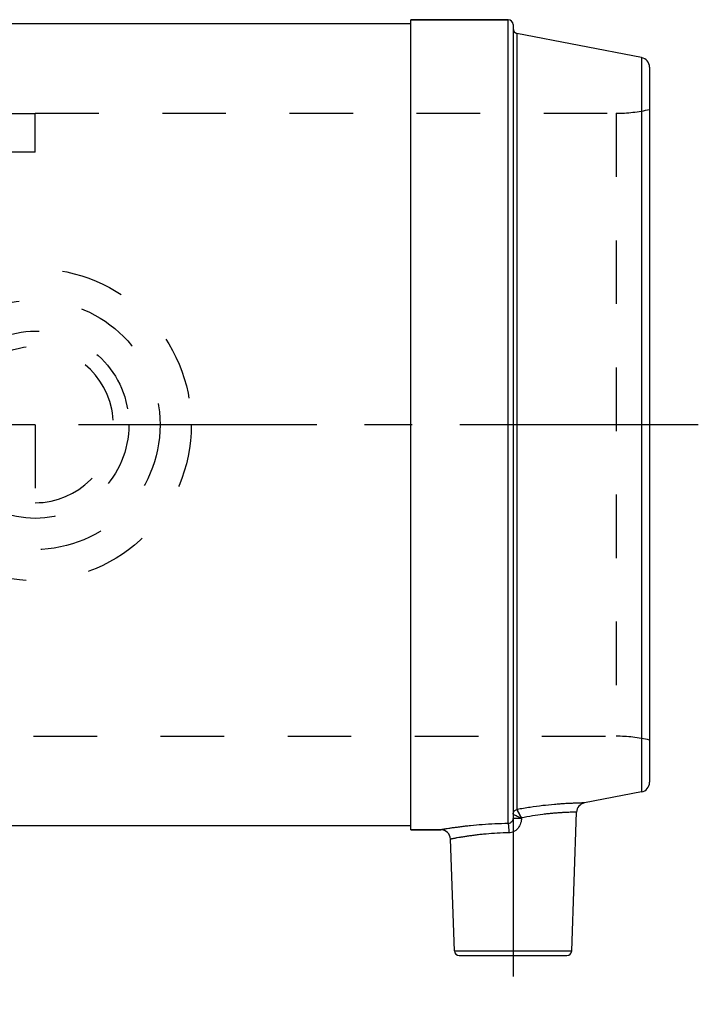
# Model space of a CAD drawing. Header units: millimetres. Extents: x 396 to 604, y 447 to 553.
# Tile 4 of 4: x 534 to 604, y 447 to 548. Entities that reach past the tile are written whole.
import ezdxf

# ---------------------------------------------------------------- set-up
doc = ezdxf.new("R2010")
doc.units = ezdxf.units.MM
doc.header["$LTSCALE"] = 65.185185
doc.linetypes.add('CENTER', pattern=[0.6, 0.375, -0.075, 0.075, -0.075])
doc.linetypes.add('HIDDEN', pattern=[0.2, 0.1, -0.1])
for name, color, linetype in [('ACHSEN_S', 7, 'CONTINUOUS'), ('KOERPER', 7, 'CONTINUOUS'), ('KONST.EL_MIT_GEO', 7, 'CONTINUOUS'), ('KURVEN', 7, 'CONTINUOUS')]:
    doc.layers.add(name, color=color, linetype=linetype)

msp = doc.modelspace()

# ---------------------------------------------------------------- linework, layer by layer
at = {"layer": 'ACHSEN_S', "color": 2, "linetype": 'CENTER'}
msp.add_line((603.5, 506.45), (396.5, 506.45), dxfattribs=at)
at = {"layer": 'KOERPER', "color": 7, "linetype": 'Continuous'}
for p, q in [((426, 547.6), (574, 547.6)), ((574, 548), (584, 548)), ((574, 464.9), (574, 548)), ((590.52, 452.48), (591.01, 466.71)), ((574, 465.3), (426, 465.3)), ((574, 464.9), (577.08, 464.9)), ((578.48, 452.48), (578.08, 463.93))]:
    msp.add_line(p, q, dxfattribs=at)
at = {"layer": 'KOERPER', "color": 8, "linetype": 'HIDDEN'}
for p, q in [((535.5, 538.4), (595.06, 538.4)), ((404.94, 474.5), (595.06, 474.5))]:
    msp.add_line(p, q, dxfattribs=at)
at = {"layer": 'KOERPER', "color": 2, "linetype": 'CENTER'}
msp.add_line((584.5, 474.3), (584.5, 447), dxfattribs=at)
at = {"layer": 'KONST.EL_MIT_GEO', "color": 7, "linetype": 'Continuous'}
for p, q in [((584, 548), (574, 548)), ((584, 465.54), (584, 548)), ((584.5, 547.5), (584.5, 466.08)), ((597.69, 544.11), (584.9, 546.59)), ((584.9, 546.59), (584.9, 466.99)), ((597.69, 544.11), (597.69, 468.79)), ((598.5, 543.13), (598.5, 469.77)), ((597.69, 468.79), (591.82, 467.65)), ((590.52, 452.48), (591.01, 466.71)), ((585.37, 466.12), (585.37, 466.11)), ((577.08, 464.9), (574, 464.9)), ((578.48, 452.48), (578.08, 463.93)), ((578.48, 452.48), (590.52, 452.48)), ((578.98, 452), (590.02, 452))]:
    msp.add_line(p, q, dxfattribs=at)
at = {"layer": 'KONST.EL_MIT_GEO', "color": 8, "linetype": 'HIDDEN'}
for p, q in [((464.5, 538.38), (535.5, 538.38)), ((535.5, 534.4), (535.5, 538.4)), ((595.06, 538.4), (595.06, 474.5)), ((535.5, 534.4), (464.5, 534.4)), ((404.94, 474.5), (595.06, 474.5)), ((584.51, 466.51), (584.51, 466.49)), ((584.51, 466.49), (584.51, 466.49))]:
    msp.add_line(p, q, dxfattribs=at)
at = {"layer": 'KONST.EL_MIT_GEO', "color": 7, "linetype": 'Continuous'}
for centre, radius, start, end in [((584, 547.5), 0.5, 0, 90), ((585, 547.08), 0.5, 180, 259), ((597.5, 543.13), 1, 0, 79), ((597.5, 469.77), 1, 281, 360), ((592.01, 466.67), 1, 101, 178), ((585, 466.48), 0.492, 176.4422, 178.6034), ((584.69, 466.86), 0.411, 243.7526, 244.3563), ((577.08, 463.9), 1, 2, 90), ((578.98, 452.5), 0.5, 182, 270), ((590.02, 452.5), 0.5, 270, 358)]:
    msp.add_arc(centre, radius, start, end, dxfattribs=at)
at = {"layer": 'KONST.EL_MIT_GEO', "color": 8, "linetype": 'HIDDEN'}
for centre, start, end in [((595.06, 553.4), 270, 283.2615), ((595.06, 459.5), 76.7385, 90)]:
    msp.add_arc(centre, 15, start, end, dxfattribs=at)
at = {"layer": 'KONST.EL_MIT_GEO', "color": 7, "linetype": 'Continuous'}
for points, knots in [([(591.82, 467.65), (591.82, 467.65), (591.81, 467.65), (591.8, 467.65), (591.78, 467.65), (591.74, 467.65), (591.68, 467.65), (591.61, 467.65), (591.48, 467.65), (591.27, 467.64), (590.98, 467.63), (590.63, 467.62), (590.23, 467.6), (589.77, 467.58), (589.27, 467.54), (588.52, 467.48), (587.51, 467.38), (586.23, 467.21), (585.36, 467.06), (584.91, 466.98)], [0, 0, 0, 0, 0.001208, 0.002717, 0.004828, 0.010851, 0.019261, 0.030035, 0.043146, 0.076235, 0.118187, 0.168579, 0.226911, 0.292618, 0.365074, 0.443602, 0.615951, 0.803542, 1, 1, 1, 1]), ([(584.5, 466.5), (584.5, 466.56), (584.52, 466.67), (584.61, 466.82), (584.74, 466.93), (584.85, 466.98), (584.9, 466.99)], [0, 0, 0, 0, 0.248283, 0.49749, 0.748113, 1, 1, 1, 1]), ([(584.51, 466.51), (584.51, 466.57), (584.54, 466.68), (584.62, 466.82), (584.75, 466.92), (584.86, 466.96), (584.91, 466.98)], [0, 0, 0, 0, 0.248764, 0.498919, 0.749678, 1, 1, 1, 1]), ([(584.9, 466.99), (584.9, 466.98), (584.91, 466.98), (584.91, 466.98), (584.91, 466.98)], [0, 0, 0, 0, 0.735554, 1, 1, 1, 1]), ([(585.37, 466.12), (585.31, 466.21), (585.23, 466.35), (585.13, 466.54), (585.06, 466.66), (585, 466.77), (584.96, 466.86), (584.93, 466.92), (584.92, 466.95), (584.91, 466.97), (584.91, 466.98)], [0, 0, 0, 0, 0.344447, 0.503057, 0.647266, 0.772977, 0.876108, 0.952817, 0.980242, 1, 1, 1, 1]), ([(591.01, 466.71), (591.01, 466.71), (591.01, 466.7), (591.01, 466.71), (591, 466.71), (590.99, 466.71), (590.97, 466.7), (590.94, 466.7), (590.9, 466.7), (590.84, 466.7), (590.77, 466.7), (590.69, 466.7), (590.59, 466.7), (590.48, 466.7), (590.31, 466.69), (590.07, 466.68), (589.75, 466.67), (589.38, 466.65), (588.97, 466.62), (588.53, 466.58), (588.06, 466.54), (587.37, 466.46), (586.47, 466.32), (585.74, 466.19), (585.37, 466.12)], [0, 0, 0, 0, 0.000291, 0.001162, 0.002614, 0.004646, 0.007257, 0.010446, 0.018549, 0.02894, 0.041599, 0.0565, 0.073614, 0.092907, 0.114342, 0.163464, 0.220591, 0.285268, 0.356976, 0.435132, 0.519091, 0.608154, 0.798557, 1, 1, 1, 1]), ([(584.5, 466.08), (584.5, 466.01), (584.48, 465.88), (584.37, 465.7), (584.21, 465.57), (584.07, 465.54), (584, 465.54)], [0, 0, 0, 0, 0.242089, 0.492922, 0.746943, 1, 1, 1, 1]), ([(585.37, 466.11), (585.37, 465.93), (585.31, 465.56), (585.09, 465.14), (584.83, 464.87), (584.6, 464.72), (584.34, 464.61), (584.16, 464.59), (584.07, 464.59)], [0, 0, 0, 0, 0.249833, 0.499403, 0.624629, 0.749841, 0.875003, 1, 1, 1, 1]), ([(584.5, 466.5), (584.5, 466.5), (584.5, 466.5), (584.51, 466.5), (584.51, 466.49)], [0, 0, 0, 0, 0.196272, 1, 1, 1, 1]), ([(584.5, 466.08), (584.5, 466.08), (584.51, 466.08), (584.52, 466.08), (584.54, 466.09), (584.57, 466.09), (584.6, 466.09), (584.64, 466.1), (584.69, 466.1), (584.77, 466.1), (584.88, 466.11), (585.03, 466.11), (585.19, 466.11), (585.31, 466.11), (585.37, 466.11)], [0, 0, 0, 0, 0.005893, 0.020231, 0.043507, 0.07564, 0.116408, 0.165499, 0.222529, 0.287043, 0.436405, 0.608801, 0.7987, 1, 1, 1, 1]), ([(584.51, 466.49), (584.52, 466.49), (584.56, 466.47), (584.66, 466.43), (584.83, 466.35), (585.08, 466.24), (585.27, 466.16), (585.37, 466.12)], [0, 0, 0, 0, 0.046378, 0.12253, 0.350623, 0.653545, 1, 1, 1, 1]), ([(584, 465.54), (583.55, 465.53), (582.66, 465.51), (581.37, 465.43), (580.36, 465.34), (579.62, 465.26), (579.12, 465.2), (578.67, 465.14), (578.27, 465.09), (577.92, 465.04), (577.67, 465), (577.49, 464.97), (577.39, 464.95), (577.3, 464.94), (577.22, 464.92), (577.16, 464.91), (577.13, 464.91), (577.1, 464.9), (577.09, 464.9), (577.09, 464.9), (577.08, 464.9), (577.08, 464.9)], [0, 0, 0, 0, 0.195964, 0.383029, 0.55493, 0.633335, 0.705767, 0.771558, 0.830074, 0.880727, 0.922981, 0.94081, 0.95637, 0.969616, 0.98051, 0.989017, 0.995112, 0.997249, 0.998777, 0.999694, 1, 1, 1, 1]), ([(584, 465.54), (584.01, 465.52), (584.01, 465.48), (584.02, 465.41), (584.03, 465.32), (584.04, 465.2), (584.05, 465.07), (584.06, 464.86), (584.07, 464.7), (584.07, 464.59)], [0, 0, 0, 0, 0.047392, 0.122614, 0.223855, 0.34833, 0.492518, 0.652301, 1, 1, 1, 1]), ([(584.07, 464.59), (583.67, 464.58), (582.89, 464.56), (581.94, 464.49), (581.22, 464.42), (580.72, 464.36), (580.25, 464.3), (579.82, 464.24), (579.43, 464.18), (579.09, 464.12), (578.83, 464.08), (578.65, 464.05), (578.54, 464.02), (578.43, 464), (578.34, 463.99), (578.26, 463.97), (578.2, 463.96), (578.16, 463.95), (578.13, 463.94), (578.11, 463.94), (578.1, 463.94), (578.09, 463.94), (578.09, 463.94), (578.09, 463.94), (578.08, 463.94), (578.08, 463.93)], [0, 0, 0, 0, 0.197999, 0.386431, 0.475003, 0.55879, 0.637081, 0.709208, 0.774544, 0.832509, 0.882568, 0.90448, 0.924242, 0.941803, 0.957117, 0.970146, 0.980854, 0.989213, 0.992504, 0.9952, 0.997299, 0.998799, 0.999324, 0.9997, 1, 1, 1, 1])]:
    msp.add_open_spline(points, degree=3, knots=knots, dxfattribs=at)
at = {"layer": 'KONST.EL_MIT_GEO', "color": 8, "linetype": 'HIDDEN'}
msp.add_open_spline([(584.91, 466.98), (584.91, 466.97), (584.92, 466.95), (584.93, 466.92), (584.96, 466.86), (585, 466.77), (585.06, 466.66), (585.13, 466.54), (585.23, 466.35), (585.31, 466.21), (585.37, 466.12)], degree=3, knots=[0, 0, 0, 0, 0.019758, 0.047183, 0.123892, 0.227023, 0.352735, 0.496943, 0.655553, 1, 1, 1, 1], dxfattribs=at)
at = {"layer": 'KURVEN', "color": 8, "linetype": 'HIDDEN'}
for q in [(519.5, 506.45), (535.5, 496.85)]:
    msp.add_line((535.5, 506.45), q, dxfattribs=at)
for radius in [16, 12.8, 9.6]:
    msp.add_circle((535.5, 506.45), radius, dxfattribs=at)
msp.add_arc((535.5, 506.45), 8, 270, 180, dxfattribs=at)

doc.saveas('drawing.dxf')
